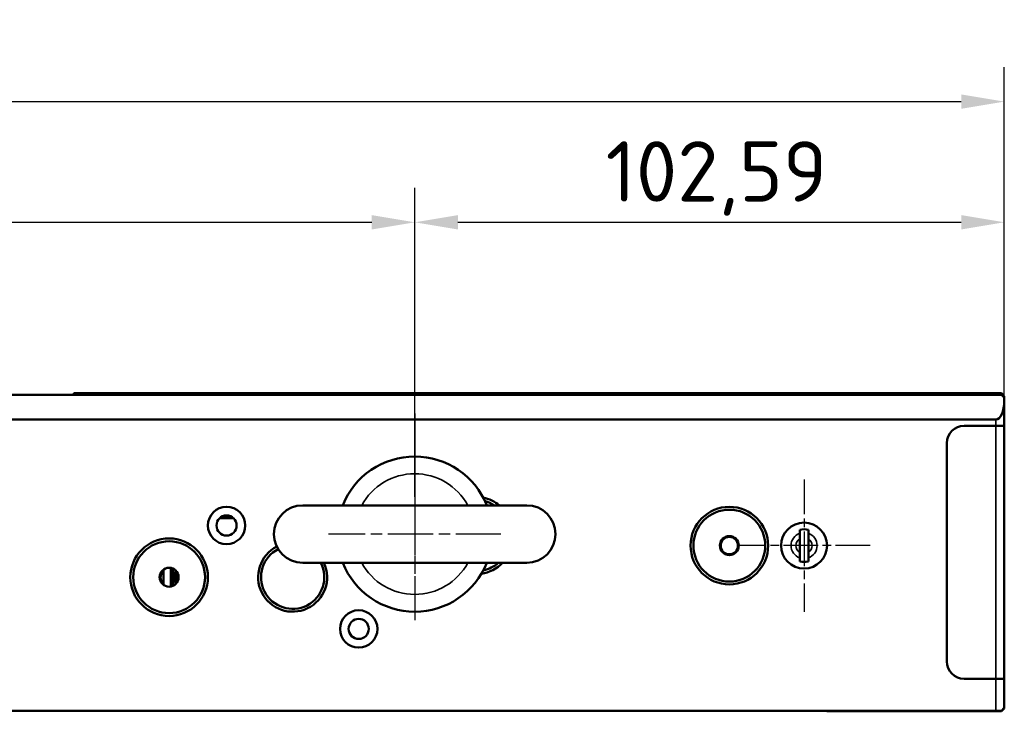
# Model space of a CAD drawing. Header units: millimetres. Extents: x 0 to 8058, y -283 to 1782.
# Tile 19 of 35: x 1555 to 1727, y 355 to 475. Entities that reach past the tile are written whole.
import ezdxf

# ---------------------------------------------------------------- set-up
doc = ezdxf.new("R2010")
doc.units = ezdxf.units.MM
doc.header["$LTSCALE"] = 3
doc.linetypes.add('CHAIN', pattern=[0.3543, 0.2362, -0.0295, 0.0591, -0.0295])
for name, color, linetype, lineweight in [('Bemaßung (ISO)', 7, 'Continuous', 25), ('Mittelpunktmarkierung (ISO)', 7, 'Continuous', 25), ('Sichtbar (ISO)', 7, 'Continuous', 50), ('Sichtbar schmal (ISO)', 7, 'Continuous', 35)]:
    doc.layers.add(name, color=color, linetype=linetype, lineweight=lineweight)
doc.styles.add('Notiztext (DIN)', font='isocpeur.ttf')
doc.dimstyles.new('Standard (DIN)', dxfattribs={"dimscale": 3, "dimtxt": 3.5, "dimasz": 2.5, "dimexe": 2, "dimexo": 0.5, "dimgap": 0.5, "dimtad": 1, "dimrnd": 1e-08, "dimtxsty": 'Notiztext (DIN)', "dimcen": 0.09, "dimdle": 10, "dimclrd": 256, "dimclre": 256, "dimclrt": 256, "dimadec": 0, "dimazin": 0, "dimtfac": 1, "dimtmove": 0, "dimatfit": 3, "dimfxl": 1, "dimtolj": 1, "dimtzin": 0, "dimlwd": -1, "dimlwe": -1, "dimarcsym": 0})

# ---------------------------------------------------------------- blocks, each defined once
blk = doc.blocks.new('*D24')
at = {"layer": 'Bemaßung (ISO)', "transparency": 16777216}
for p, q in [((239.01, 405.68), (239.01, 466.6)), ((1726.71, 405.68), (1726.71, 466.6)), ((246.51, 460.6), (1719.21, 460.6))]:
    blk.add_line(p, q, dxfattribs=at)
for points in [[(246.51, 461.85), (246.51, 459.35), (239.01, 460.6)], [(1719.21, 461.85), (1719.21, 459.35), (1726.71, 460.6)]]:
    blk.add_solid(points, dxfattribs=at)
at = {"layer": 'Defpoints', "color": 0, "transparency": 16777216}
for p in [(1726.71, 460.6), (239.01, 404.18), (1726.71, 404.18)]:
    blk.add_point(p, dxfattribs=at)
at = {"layer": 'Bemaßung (ISO)', "transparency": 16777216, "insert": (964.19, 474.7), "char_height": 10.5, "attachment_point": 1, "style": 'Notiztext (DIN)'}
blk.add_mtext('\\A1;1487,7', dxfattribs=at)
blk = doc.blocks.new('*D26')
at = {"layer": 'Bemaßung (ISO)', "transparency": 16777216}
for p, q in [((1224.86, 391.59), (1224.86, 445.6)), ((1624.11, 391.84), (1624.11, 445.6)), ((1232.36, 439.6), (1616.61, 439.6))]:
    blk.add_line(p, q, dxfattribs=at)
for points in [[(1232.36, 440.85), (1232.36, 438.35), (1224.86, 439.6)], [(1616.61, 440.85), (1616.61, 438.35), (1624.11, 439.6)]]:
    blk.add_solid(points, dxfattribs=at)
at = {"layer": 'Defpoints', "color": 0, "transparency": 16777216}
for p in [(1624.11, 439.6), (1224.86, 390.09), (1624.11, 390.34)]:
    blk.add_point(p, dxfattribs=at)
at = {"layer": 'Bemaßung (ISO)', "transparency": 16777216, "insert": (1405.29, 453.7), "char_height": 10.5, "attachment_point": 1, "style": 'Notiztext (DIN)'}
blk.add_mtext('\\A1;399,26', dxfattribs=at)
blk = doc.blocks.new('*D27')
at = {"layer": 'Bemaßung (ISO)', "transparency": 16777216}
for p, q in [((1624.11, 391.84), (1624.11, 445.6)), ((1726.71, 405.68), (1726.71, 445.6)), ((1631.61, 439.6), (1719.21, 439.6))]:
    blk.add_line(p, q, dxfattribs=at)
for points in [[(1631.61, 440.85), (1631.61, 438.35), (1624.11, 439.6)], [(1719.21, 440.85), (1719.21, 438.35), (1726.71, 439.6)]]:
    blk.add_solid(points, dxfattribs=at)
at = {"layer": 'Defpoints', "color": 0, "transparency": 16777216}
for p in [(1726.71, 439.6), (1726.71, 404.18), (1624.11, 390.34)]:
    blk.add_point(p, dxfattribs=at)
at = {"layer": 'Bemaßung (ISO)', "transparency": 16777216, "insert": (1657.33, 453.7), "char_height": 10.5, "attachment_point": 1, "style": 'Notiztext (DIN)'}
blk.add_mtext('\\A1;102,59', dxfattribs=at)

msp = doc.modelspace()

# ---------------------------------------------------------------- linework, layer by layer
at = {"layer": 'Mittelpunktmarkierung (ISO)', "linetype": 'CHAIN', "ltscale": 13.334389}
msp.add_line((1624.112, 406.342), (1624.112, 370.342), dxfattribs=at)
at = {"layer": 'Mittelpunktmarkierung (ISO)', "linetype": 'CHAIN', "ltscale": 12.223182}
msp.add_line((1624.112, 403.342), (1624.112, 370.342), dxfattribs=at)
at = {"layer": 'Mittelpunktmarkierung (ISO)', "linetype": 'CHAIN', "ltscale": 8.519156}
for p, q in [((1691.857, 394.842), (1691.857, 371.842)), ((1703.357, 383.342), (1680.357, 383.342))]:
    msp.add_line(p, q, dxfattribs=at)
at = {"layer": 'Mittelpunktmarkierung (ISO)', "linetype": 'CHAIN', "ltscale": 11.111974}
msp.add_line((1639.112, 385.342), (1609.112, 385.342), dxfattribs=at)
msp.add_line((1639.112, 385.342), (1609.112, 385.342), dxfattribs=at)
at = {"layer": 'Sichtbar (ISO)'}
for p, q in [((239.507, 409.595), (1726.207, 409.595)), ((1564.596, 409.595), (1564.857, 409.856)), ((1564.857, 409.595), (1564.857, 409.856)), ((1726.207, 409.856), (1564.857, 409.856)), ((1726.207, 409.856), (1726.207, 409.595)), ((1726.707, 409.356), (1726.207, 409.856)), ((1726.707, 409.095), (1726.207, 409.595)), ((1726.707, 409.095), (1726.707, 409.356)), ((1726.707, 408.514), (1726.707, 409.095)), ((1726.707, 408.514), (1726.707, 404.182)), ((240.507, 405.269), (1725.207, 405.269)), ((1725.207, 404.182), (1719.707, 404.182)), ((1719.707, 404.182), (1725.207, 404.182)), ((1726.707, 404.182), (1725.207, 404.182)), ((1725.207, 404.182), (1726.707, 404.182)), ((1726.707, 404.182), (1726.707, 360.182)), ((1716.707, 363.182), (1716.707, 401.182)), ((1716.707, 363.182), (1716.707, 401.182)), ((1643.612, 390.342), (1604.612, 390.342)), ((1592.528, 388.142), (1590.185, 388.142)), ((1590.86, 388.52), (1591.71, 388.52)), ((1591.697, 388.558), (1591.016, 388.558)), ((1591.948, 388.202), (1592.461, 388.185)), ((1592.461, 388.185), (1592.479, 388.185)), ((1592.461, 388.185), (1592.461, 388.142)), ((1691.107, 385.482), (1691.107, 384.526)), ((1691.107, 384.526), (1691.107, 382.158)), ((1692.607, 384.526), (1692.607, 385.482)), ((1692.607, 384.526), (1692.607, 382.158)), ((1691.107, 382.158), (1691.107, 381.202)), ((1692.607, 381.202), (1692.607, 382.158)), ((1580.357, 376.53), (1580.357, 379.154)), ((1581.64, 376.217), (1581.64, 379.467)), ((1581.968, 379.374), (1581.968, 376.31)), ((1582.057, 379.336), (1582.057, 376.348)), ((1604.612, 380.342), (1643.612, 380.342)), ((1725.207, 360.182), (1719.707, 360.182)), ((1725.207, 360.182), (1719.707, 360.182)), ((1725.207, 360.182), (1726.707, 360.182)), ((1726.707, 360.182), (1725.207, 360.182)), ((1726.707, 360.182), (1726.707, 355.095)), ((1726.707, 355.095), (1726.207, 354.595)), ((1726.707, 355.008), (1726.207, 354.508)), ((1726.707, 355.008), (1726.707, 355.095)), ((240.507, 354.595), (1725.207, 354.595)), ((1695.77, 354.595), (1695.857, 354.508)), ((1695.857, 354.508), (1695.857, 354.595)), ((1726.207, 354.508), (1695.857, 354.508)), ((1725.207, 354.595), (1726.207, 354.595)), ((1726.207, 354.595), (1726.207, 354.508))]:
    msp.add_line(p, q, dxfattribs=at)
for centre, radius in [((1591.357, 386.842), 3.25), ((1678.857, 383.342), 6.75), ((1678.857, 383.342), 6.25), ((1591.357, 386.842), 1.75), ((1691.857, 383.342), 4), ((1581.357, 377.842), 6.75), ((1581.357, 377.842), 6.25), ((1678.857, 383.342), 1.65), ((1678.857, 383.342), 1.5), ((1581.357, 377.842), 1.65), ((1614.357, 368.842), 3.25), ((1614.357, 368.842), 1.75)]:
    msp.add_circle(centre, radius, dxfattribs=at)
for centre, radius, start, end in [((1719.707, 401.182), 3, 90, 180), ((1719.707, 401.182), 3, 90, 180), ((1624.112, 385.342), 13.5, 21.73846, 158.26154), ((1634.607, 385.092), 6.75, 51.05756, 77.86476), ((1634.607, 385.092), 6.25, 57.14012, 74.07724), ((1604.612, 385.342), 5, 90, 270), ((1643.612, 385.342), 5, 270, 90), ((1691.857, 383.342), 2.845, 74.71666, 105.28334), ((1602.857, 377.842), 6, 117.2852, 24.62432), ((1602.857, 377.842), 5.5, 117.16949, 27.03569), ((1691.857, 383.342), 2.845, 254.71666, 285.28334), ((1581.357, 377.842), 1.5, 131.81031, 228.18969), ((1585.357, 377.842), 3, 158.16044, 201.83956), ((1624.112, 385.342), 13.5, 201.73846, 338.26154), ((1634.607, 385.092), 6.75, 279.40604, 315.27509), ((1634.607, 385.092), 6.25, 283.19355, 310.5358), ((1585.357, 377.842), 2.7, 162.21306, 197.78694), ((1719.707, 363.182), 3, 180, 270), ((1719.707, 363.182), 3, 180, 270)]:
    msp.add_arc(centre, radius, start, end, dxfattribs=at)
for centre, major_axis, ratio, start_param, end_param in [((1725.207, 408.514), (0, 3.245), 0.4622461, 3.1415927, 4.712389), ((1591.71, 388.02), (-0.3, 0.4), 0.9990488, 5.6402262, 6.964257), ((1591.948, 387.702), (0.459, -0.24), 0.957304, 2.0351717, 2.5673)]:
    msp.add_ellipse(centre, major_axis=major_axis, ratio=ratio, start_param=start_param, end_param=end_param, dxfattribs=at)
for points, weights in [([(1691.107, 386.087), (1691.107, 385.75), (1691.107, 385.482)], [1.09655479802, 1.10582889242, 1.09960415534]), ([(1692.607, 386.087), (1692.607, 385.75), (1692.607, 385.482)], [1.09655479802, 1.10582889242, 1.09960415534]), ([(1691.107, 381.202), (1691.107, 380.934), (1691.107, 380.597)], [1.09960415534, 1.10582889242, 1.09655479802]), ([(1692.607, 381.202), (1692.607, 380.934), (1692.607, 380.597)], [1.09960415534, 1.10582889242, 1.09655479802])]:
    msp.add_rational_spline(points, weights, degree=2, dxfattribs=at)
at = {"layer": 'Sichtbar schmal (ISO)'}
for p, q in [((1725.207, 404.182), (1725.207, 405.269)), ((1725.207, 360.182), (1725.207, 404.182)), ((1591.71, 388.52), (1591.948, 388.202)), ((1725.207, 354.595), (1725.207, 360.182))]:
    msp.add_line(p, q, dxfattribs=at)
for centre, radius, start, end in [((1624.112, 385.342), 10.5, 28.43689, 151.56311), ((1691.857, 383.342), 2.268, 109.31098, 250.68902), ((1691.857, 383.342), 1.402, 122.3425, 237.6575), ((1691.857, 383.342), 2.268, 289.31098, 70.68902), ((1691.857, 383.342), 1.402, 302.3425, 57.6575), ((1624.112, 385.342), 10.5, 208.43689, 331.56311)]:
    msp.add_arc(centre, radius, start, end, dxfattribs=at)

# ---------------------------------------------------------------- dimensions: what is measured, and where the dimension line sits
at = {"layer": 'Bemaßung (ISO)'}
dim = msp.add_linear_dim(base=(1726.707, 460.595), p1=(239.007, 404.182), p2=(1726.707, 404.182), dimstyle='Standard (DIN)', override={"dimgap": 0.5, "dimdec": 2, "dimtol": 0, "dimlim": 0, "dimtp": 0, "dimtm": 0, "dimtdec": 2, "dimtofl": 0, "dimatfit": 1}, dxfattribs=at)
dim.commit()
dim.dimension.update_dxf_attribs({"geometry": '*D24', "text_midpoint": (982.827, 460.595), "dimtype": 160})
for base, p1, p2, picture, middle in [((1624.1118, 439.5954), (1224.8566, 390.092), (1624.1118, 390.342), '*D26', (1424.4542, 439.5954)), ((1726.7066, 439.5954), (1624.1118, 390.342), (1726.7066, 404.182), '*D27', (1675.4392, 439.5954))]:
    dim = msp.add_linear_dim(base=base, p1=p1, p2=p2, angle=180, dimstyle='Standard (DIN)', override={"dimgap": 0.5, "dimdec": 2, "dimtol": 0, "dimlim": 0, "dimtp": 0, "dimtm": 0, "dimtdec": 2, "dimtofl": 0, "dimatfit": 1}, dxfattribs=at)
    dim.commit()
    dim.dimension.update_dxf_attribs({"geometry": picture, "text_midpoint": middle, "dimtype": 160})

doc.saveas('drawing.dxf')
